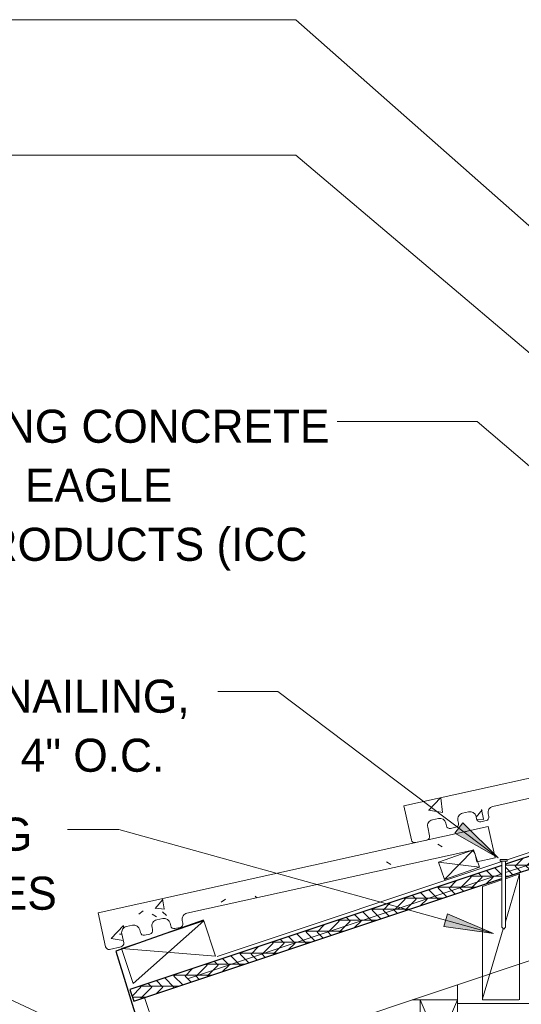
# Model space of a CAD drawing. Header units: inches. Extents: x 263 to 1352, y -57 to 386.
# Tile 15 of 23: x 786 to 807, y -18 to 21. Entities that reach past the tile are written whole.
import ezdxf

# ---------------------------------------------------------------- set-up
doc = ezdxf.new("R2010")
doc.units = ezdxf.units.IN
doc.header["$MEASUREMENT"] = 0
for name, color, linetype, lineweight in [('A-ANNO-TEXT', 2, 'Continuous', 9), ('A-DETL', 5, 'Continuous', 9), ('A-DETL-GENF', 3, 'Continuous', 9), ('A-DETL-LLIN', 3, 'Continuous', 9)]:
    doc.layers.add(name, color=color, linetype=linetype, lineweight=lineweight)
pattern_1 = [(341.565, (674.521, 3.257), (0.1404055, 0.42121526), []), (296.565, (674.521, 3.257), (0.42127508, -0.14042545), [0.628, -0.628]), (26.565, (674.521, 3.257), (0.42127508, -0.14042545), [0.628, -0.628])]
pattern_2 = [(50, (680.696, 0), (4.59071, -0.40187), [0.48, -5.28]), (355, (680.696, 0), (-0.88784, 4.8137), [0.384, -4.224]), (100.451, (681.079, -0.033), (3.70197, 4.41272), [0.408, -4.487]), (46.184, (680.696, 1.28), (6.83066, -1.05904), [0.72, -7.92]), (96.636, (681.265, 1.192), (5.98166, 6.234), [0.612, -6.731]), (351.184, (680.696, 1.28), (5.98208, 6.23382), [0.576, -6.336]), (21, (681.336, 0.96), (3.82029, -2.5771), [0.48, -5.28]), (326, (681.336, 0.96), (1.5572, 4.64059), [0.384, -4.224]), (71.451, (681.654, 0.745), (5.37715, 2.0647), [0.408, -4.487]), (37.5, (680.696, 0), (0.077972, 2.130786), [0.211, -3.962, 0.211, -4.077, -4.24]), (37.5, (680.696, 0), (0.077972, 2.130786), [-8.461, 0.211, -4.029]), (7.5, (680.696, 0), (1.683907, 2.52439), [0.211, -2.234, 0.211, -3.866, -1.616]), (7.5, (680.696, 0), (1.683907, 2.52439), [-6.522, 0.211, -1.405]), (327.5, (679.269, 0), (3.416527, -0.144297), [0.211, -1.389, 0.211, -4.781, -6.624]), (327.5, (679.269, 0), (3.416527, -0.144297), [-6.592, 0.211, -6.413]), (317.5, (678.629, 0), (3.732463, 0.640715), [0.211, -1.869, 0.211, -3.104, -4.704]), (317.5, (678.629, 0), (3.732463, 0.640715), [-5.395, 0.211, -4.493])]

# ---------------------------------------------------------------- blocks, each defined once
blk = doc.blocks.new('Plywood-Section_ CORE ICCF0')
at = {"layer": 'A-DETL-GENF'}
h = blk.add_hatch(dxfattribs=at)
h.set_pattern_fill('FP5_13', color=256, style=0, pattern_type=2)
h.set_pattern_definition(pattern_1)
h.paths.add_polyline_path([(0, 0.5), (0, 0), (15.658, 0), (15.824, 0.5)], flags=0)
h = blk.add_hatch(dxfattribs=at)
h.set_pattern_fill('FP5_13', color=256, style=0, pattern_type=2)
h.set_pattern_definition(pattern_1)
h.paths.add_polyline_path([(15.971, 0.5), (15.804, 0), (55.004, 0), (55.171, 0.5)], flags=0)
at = {"layer": 'A-DETL-GENF', "lineweight": 30}
for p, q in [((15.824, 0.5), (0, 0.5)), ((0, 0.5), (0, 0)), ((55.171, 0.5), (15.971, 0.5)), ((0, 0), (15.658, 0)), ((15.804, 0), (55.004, 0))]:
    blk.add_line(p, q, dxfattribs=at)
blk = doc.blocks.new('Dimension Lumbe_ CORE ICCF1')
at = {"layer": 'A-DETL-GENF'}
for p, q in [((1.5, 0), (0, -3.5)), ((0, 0), (1.5, -3.5)), ((0, -3.5), (0, 0)), ((0, 0), (1.5, 0)), ((1.5, 0), (1.5, -3.5)), ((1.5, -3.5), (0, -3.5))]:
    blk.add_line(p, q, dxfattribs=at)
blk = doc.blocks.new('Common Wood Nai_ CORE ICCF0')
at = {"layer": 'A-DETL-GENF'}
for p, q in [((0, 0.1405), (-0.066, 0.1405)), ((-0.066, 0.1405), (-0.066, -0.1405)), ((0, 0.0695), (0, 0.1405)), ((2.668, 0.0695), (0, 0.0695)), ((0, -0.0695), (0, 0.0695)), ((2.75, 0), (2.668, 0.0695)), ((2.668, -0.0695), (2.75, 0)), ((-0.066, -0.1405), (0, -0.1405)), ((0, -0.1405), (0, -0.0695)), ((0, -0.0695), (2.668, -0.0695))]:
    blk.add_line(p, q, dxfattribs=at)

msp = doc.modelspace()

# ---------------------------------------------------------------- hatches: boundary and pattern name
at = {"layer": 'A-ANNO-TEXT'}
for points in [[(804.17172853, -10.99792966), (803.85476956, -11.41847109), (805.6104137, -12.41197156)], [(803.55536952, -14.67284526), (803.41465017, -15.18030575), (805.41228238, -15.4610103)]]:
    msp.add_hatch(color=7, dxfattribs=at).paths.add_polyline_path(points, flags=0)
at = {"layer": 'A-DETL-GENF'}
h = msp.add_hatch(dxfattribs=at)
h.set_pattern_fill('FP5_10', style=0, pattern_type=2)
h.set_pattern_definition(pattern_2)
edge = h.paths.add_edge_path(flags=0)
edge.add_arc((802.23957227, -11.6602138), 0.13945383, 192.458784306, 282.458784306)
edge.add_line((802.26965766, -11.7963837), (802.73074143, -11.69451182))
edge.add_arc((802.70065604, -11.55834192), 0.13945383, 282.458784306, 372.458784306)
edge.add_line((802.83682594, -11.52825653), (802.75904269, -11.1762007))
edge.add_arc((803.00315556, -11.12226639), 0.25, 102.458784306, 192.458784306, ccw=False)
edge.add_line((802.94922124, -10.87815353), (803.19224914, -10.82445892))
edge.add_arc((803.24618345, -11.06857179), 0.25, 12.458784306, 102.458784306, ccw=False)
edge.add_line((803.49029631, -11.01463747), (803.51414524, -11.12258044))
edge.add_arc((803.65031514, -11.09249505), 0.13945383, 192.458784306, 282.458784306)
edge.add_line((803.68040052, -11.22866495), (803.89737143, -11.18072738))
edge.add_arc((803.86728604, -11.04455748), 0.13945383, 282.458784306, 372.458784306)
edge.add_line((804.00345593, -11.0144721), (803.97960701, -10.90652913))
edge.add_arc((804.22371987, -10.85259481), 0.25, 102.458784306, 192.458784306, ccw=False)
edge.add_line((804.16978555, -10.60848195), (804.41281345, -10.55478735))
edge.add_arc((804.46674776, -10.79890021), 0.25, 12.458784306, 102.458784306, ccw=False)
edge.add_line((804.71086063, -10.7449659), (804.73470955, -10.85290886))
edge.add_arc((804.87087945, -10.82282348), 0.13945383, 192.458784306, 282.458784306)
edge.add_line((804.90096484, -10.95899337), (805.11793574, -10.9110558))
edge.add_arc((805.08785035, -10.77488591), 0.13945383, 282.458784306, 372.458784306)
edge.add_line((805.22402025, -10.74480052), (805.20017132, -10.63685755))
edge.add_arc((805.44428418, -10.58292324), 0.25, 102.458784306, 192.458784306, ccw=False)
edge.add_line((805.39034987, -10.33881038), (816.80149513, -7.81763105))
edge.add_arc((816.84195605, -8.00076179), 0.18754721, 12.458784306, 102.458784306, ccw=False)
edge.add_line((817.02508679, -7.96030087), (817.0924945, -8.26539585))
edge.add_line((817.0924945, -8.26539585), (817.82483309, -8.10359291))
edge.add_line((817.82483309, -8.10359291), (817.54590785, -6.84114545))
edge.add_line((817.54590785, -6.84114545), (801.80062821, -10.31990877))
edge.add_line((801.80062821, -10.31990877), (802.10340238, -11.69029919))
h = msp.add_hatch(dxfattribs=at)
h.set_pattern_fill('FP5_10', style=0, pattern_type=2)
h.set_pattern_definition(pattern_2)
edge = h.paths.add_edge_path(flags=0)
edge.add_arc((789.89568832, -15.96850434), 0.13945383, 192.458784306, 282.458784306)
edge.add_line((789.92577371, -16.10467423), (790.38685748, -16.00280235))
edge.add_arc((790.35677209, -15.86663246), 0.13945383, 282.458784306, 372.458784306)
edge.add_line((790.49294198, -15.83654707), (790.41515874, -15.48449124))
edge.add_arc((790.6592716, -15.43055692), 0.25, 102.458784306, 192.458784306, ccw=False)
edge.add_line((790.60533729, -15.18644406), (790.84836518, -15.13274946))
edge.add_arc((790.9022995, -15.37686232), 0.25, 12.458784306, 102.458784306, ccw=False)
edge.add_line((791.14641236, -15.32292801), (791.17026129, -15.43087097))
edge.add_arc((791.30643118, -15.40078559), 0.13945383, 192.458784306, 282.458784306)
edge.add_line((791.33651657, -15.53695548), (791.55348747, -15.48901791))
edge.add_arc((791.52340209, -15.35284802), 0.13945383, 282.458784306, 372.458784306)
edge.add_line((791.65957198, -15.32276263), (791.63572305, -15.21481966))
edge.add_arc((791.87983592, -15.16088535), 0.25, 102.458784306, 192.458784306, ccw=False)
edge.add_line((791.8259016, -14.91677249), (792.0689295, -14.86307788))
edge.add_arc((792.12286381, -15.10719075), 0.25, 12.458784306, 102.458784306, ccw=False)
edge.add_line((792.36697667, -15.05325643), (792.3908256, -15.1611994))
edge.add_arc((792.5269955, -15.13111401), 0.13945383, 192.458784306, 282.458784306)
edge.add_line((792.55708088, -15.26728391), (792.77405179, -15.21934634))
edge.add_arc((792.7439664, -15.08317644), 0.13945383, 282.458784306, 372.458784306)
edge.add_line((792.88013629, -15.05309106), (792.85628737, -14.94514809))
edge.add_arc((793.10040023, -14.89121377), 0.25, 102.458784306, 192.458784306, ccw=False)
edge.add_line((793.04646591, -14.64710091), (804.45761118, -12.12592158))
edge.add_arc((804.4980721, -12.30905232), 0.18754721, 12.458784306, 102.458784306, ccw=False)
edge.add_line((804.68120284, -12.2685914), (804.74861055, -12.57368639))
edge.add_line((804.74861055, -12.57368639), (805.48094913, -12.41188344))
edge.add_line((805.48094913, -12.41188344), (805.20202389, -11.14943599))
edge.add_line((805.20202389, -11.14943599), (789.45674426, -14.6281993))
edge.add_line((789.45674426, -14.6281993), (789.75951843, -15.99858973))

# ---------------------------------------------------------------- linework, layer by layer
at = {"layer": 'A-ANNO-TEXT', "color": 7}
for p, q in [((797.4398464, 21.39579944), (776.96541643, 21.39579944)), ((827.95170535, -5.55228733), (797.4398464, 21.39579944)), ((787.41544174, 15.93744629), (785.87222792, 15.93744629)), ((797.4398464, 15.93744629), (787.41544174, 15.93744629)), ((823.98348779, -6.55231087), (797.4398464, 15.93744629)), ((799.4014847, 5.18445883), (799.10942858, 5.18445883)), ((804.75836181, 5.18445883), (799.4014847, 5.18445883)), ((817.01117178, -5.30642719), (804.75836181, 5.18445883)), ((796.71226695, -5.70550421), (794.29442858, -5.70550421)), ((805.6104137, -12.41197156), (796.71226695, -5.70550421)), ((804.17172853, -10.99792966), (803.85476956, -11.41847109)), ((805.6104137, -12.41197156), (804.17172853, -10.99792966)), ((789.15048559, -11.27112011), (788.21942858, -11.27112011)), ((790.30274918, -11.27112011), (789.15048559, -11.27112011)), ((805.41228238, -15.4610103), (790.30274918, -11.27112011)), ((803.85476956, -11.41847109), (805.6104137, -12.41197156)), ((803.55536952, -14.67284526), (803.41465017, -15.18030575)), ((805.41228238, -15.4610103), (803.55536952, -14.67284526)), ((803.41465017, -15.18030575), (805.41228238, -15.4610103)), ((791.50317633, -20.71659084), (781.38995709, -16.04075028))]:
    msp.add_line(p, q, dxfattribs=at)
at = {"layer": 'A-DETL'}
for p, q in [((805.96628666, -12.49724463), (843.08378572, -0.12474495)), ((817.54590785, -6.84114545), (801.80062821, -10.31990877)), ((805.39034987, -10.33881038), (816.80149513, -7.81763105)), ((801.80062821, -10.31990877), (802.10340238, -11.69029919)), ((804.16978555, -10.60848195), (804.41281345, -10.55478735)), ((805.22402025, -10.74480052), (805.20017132, -10.63685755)), ((802.94922124, -10.87815353), (803.19224914, -10.82445892)), ((803.49029631, -11.01463747), (803.51414524, -11.12258044)), ((804.00345593, -11.0144721), (803.97960701, -10.90652913)), ((804.71086063, -10.7449659), (804.73470955, -10.85290886)), ((804.90096484, -10.95899337), (805.11793574, -10.9110558)), ((805.20202389, -11.14943599), (789.45674426, -14.6281993)), ((802.83682594, -11.52825653), (802.75904269, -11.1762007)), ((803.68040052, -11.22866495), (803.89737143, -11.18072738)), ((805.48094913, -12.41188344), (805.20202389, -11.14943599)), ((802.26965766, -11.7963837), (802.73074143, -11.69451182)), ((793.04646591, -14.64710091), (804.45761118, -12.12592158)), ((804.68120284, -12.2685914), (804.74861055, -12.57368639)), ((794.2705607, -16.39581995), (805.75628666, -12.56724463)), ((804.74861055, -12.57368639), (805.48094913, -12.41188344)), ((805.89528666, -13.25564249), (806.46760283, -13.06487043)), ((806.46760283, -13.06487043), (805.89528666, -14.98877805)), ((806.46760283, -13.06487043), (806.46760283, -18.13854555)), ((804.96760283, -13.56487043), (805.75628666, -13.30197582)), ((804.96760283, -18.13854555), (804.96760283, -13.56487043)), ((789.45674426, -14.6281993), (789.75951843, -15.99858973)), ((790.40438439, -16.06560216), (793.72477594, -14.95880498)), ((790.87872604, -17.4886271), (793.72477594, -14.95880498)), ((791.8259016, -14.91677249), (792.0689295, -14.86307788)), ((792.36697667, -15.05325643), (792.3908256, -15.1611994)), ((792.88013629, -15.05309106), (792.85628737, -14.94514809)), ((793.72477594, -14.95880498), (794.19911758, -16.38182992)), ((790.49294198, -15.83654707), (790.41515874, -15.48449124)), ((790.60533729, -15.18644406), (790.84836518, -15.13274946)), ((791.14641236, -15.32292801), (791.17026129, -15.43087097)), ((791.33651657, -15.53695548), (791.55348747, -15.48901791)), ((791.65957198, -15.32276263), (791.63572305, -15.21481966)), ((792.55708088, -15.26728391), (792.77405179, -15.21934634)), ((805.8092353, -15.27804974), (804.96760283, -18.10729555)), ((789.92577371, -16.10467423), (790.38685748, -16.00280235)), ((790.87872604, -17.4886271), (790.40438439, -16.06560216)), ((790.40438439, -16.06560216), (794.19911758, -16.38182992)), ((806.43635283, -18.13854555), (804.96760283, -18.13854555))]:
    msp.add_line(p, q, dxfattribs=at)
at = {"layer": 'A-DETL', "lineweight": 30}
for p, q in [((793.71552967, -14.9221003), (790.18047001, -16.17344086)), ((790.18047001, -16.17344086), (791.13059544, -19.28145657))]:
    msp.add_line(p, q, dxfattribs=at)
at = {"layer": 'A-DETL'}
for centre, radius, start, end in [((804.22371987, -10.85259481), 0.25, 102.458784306, 192.458784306), ((804.46674776, -10.79890021), 0.25, 12.458784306, 102.458784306), ((805.44428418, -10.58292324), 0.25, 102.458784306, 192.458784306), ((803.00315556, -11.12226639), 0.25, 102.458784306, 192.458784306), ((803.24618345, -11.06857179), 0.25, 12.458784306, 102.458784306), ((803.86728604, -11.04455748), 0.13945383, 282.458784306, 12.458784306), ((804.87087945, -10.82282348), 0.13945383, 192.458784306, 282.458784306), ((805.08785035, -10.77488591), 0.13945383, 282.458784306, 12.458784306), ((803.65031514, -11.09249505), 0.13945383, 192.458784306, 282.458784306), ((802.23957227, -11.6602138), 0.13945383, 192.458784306, 282.458784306), ((802.70065604, -11.55834192), 0.13945383, 282.458784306, 12.458784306), ((804.4980721, -12.30905232), 0.18754721, 12.458784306, 102.458784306), ((793.10040023, -14.89121377), 0.25, 102.458784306, 192.458784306), ((791.87983592, -15.16088535), 0.25, 102.458784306, 192.458784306), ((792.12286381, -15.10719075), 0.25, 12.458784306, 102.458784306), ((792.7439664, -15.08317644), 0.13945383, 282.458784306, 12.458784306), ((790.6592716, -15.43055692), 0.25, 102.458784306, 192.458784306), ((790.9022995, -15.37686232), 0.25, 12.458784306, 102.458784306), ((791.30643118, -15.40078559), 0.13945383, 192.458784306, 282.458784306), ((791.52340209, -15.35284802), 0.13945383, 282.458784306, 12.458784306), ((792.5269955, -15.13111401), 0.13945383, 192.458784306, 282.458784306), ((790.35677209, -15.86663246), 0.13945383, 282.458784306, 12.458784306), ((789.89568832, -15.96850434), 0.13945383, 192.458784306, 282.458784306)]:
    msp.add_arc(centre, radius, start, end, dxfattribs=at)
at = {"layer": 'A-DETL-LLIN'}
for p, q in [((843.08378572, -0.61398682), (805.89528666, -13.01015318)), ((833.48506504, -4.00276294), (805.89528666, -13.19935573)), ((843.08378572, -4.49251332), (792.44564384, -21.37189394)), ((801.80062821, -10.31990877), (817.54590785, -6.84114545)), ((805.39034987, -10.33881038), (816.80149513, -7.81763105)), ((801.80062821, -10.31990877), (802.10340238, -11.69029919)), ((804.16978555, -10.60848195), (804.41281345, -10.55478735)), ((805.22402025, -10.74480052), (805.20017132, -10.63685755)), ((802.94922124, -10.87815353), (803.19224914, -10.82445892)), ((803.51414524, -11.12258044), (803.49029631, -11.01463747)), ((804.00345593, -11.0144721), (803.97960701, -10.90652913)), ((804.73470955, -10.85290886), (804.71086063, -10.7449659)), ((804.90096484, -10.95899337), (805.11793574, -10.9110558)), ((789.45674426, -14.6281993), (805.20202389, -11.14943599)), ((802.83682594, -11.52825653), (802.75904269, -11.1762007)), ((803.68040052, -11.22866495), (803.89737143, -11.18072738)), ((805.48094913, -12.41188344), (805.20202389, -11.14943599)), ((802.26965766, -11.7963837), (802.73074143, -11.69451182)), ((793.04646591, -14.64710091), (804.45761118, -12.12592158)), ((803.19077764, -12.58519448), (804.6048015, -12.08465826)), ((804.6048015, -12.08465826), (803.19077764, -12.58519448)), ((803.19077764, -12.58519448), (804.6048015, -12.08465826)), ((804.6048015, -12.08465826), (803.44104575, -13.29220641)), ((804.6048015, -12.08465826), (804.85506961, -12.79167019)), ((804.85506961, -12.79167019), (804.6048015, -12.08465826)), ((804.6048015, -12.08465826), (804.85506961, -12.79167019)), ((804.68120284, -12.2685914), (804.74861055, -12.57368639)), ((803.44104575, -13.29220641), (803.19077764, -12.58519448)), ((803.19077764, -12.58519448), (803.44104575, -13.29220641)), ((803.44104575, -13.29220641), (803.19077764, -12.58519448)), ((803.19077764, -12.58519448), (804.85506961, -12.79167019)), ((804.74861055, -12.57368639), (805.48094913, -12.41188344)), ((805.75628666, -13.05648651), (793.10223987, -17.2745021)), ((804.85506961, -12.79167019), (803.44104575, -13.29220641)), ((803.44104575, -13.29220641), (804.85506961, -12.79167019)), ((804.85506961, -12.79167019), (803.44104575, -13.29220641)), ((805.75628666, -13.24568907), (793.02840535, -17.48831617)), ((789.45674426, -14.6281993), (789.75951843, -15.99858973)), ((791.8259016, -14.91677249), (792.0689295, -14.86307788)), ((792.3908256, -15.1611994), (792.36697667, -15.05325643)), ((792.88013629, -15.05309106), (792.85628737, -14.94514809)), ((790.49294198, -15.83654707), (790.41515874, -15.48449124)), ((790.60533729, -15.18644406), (790.84836518, -15.13274946)), ((791.17026129, -15.43087097), (791.14641236, -15.32292801)), ((791.33651657, -15.53695548), (791.55348747, -15.48901791)), ((791.65957198, -15.32276263), (791.63572305, -15.21481966)), ((792.55708088, -15.26728391), (792.77405179, -15.21934634)), ((789.92577371, -16.10467423), (790.38685748, -16.00280235)), ((803.95885308, -18.29091534), (803.95885308, -17.53415753)), ((792.44564384, -21.37189394), (791.33884665, -18.0515024)), ((802.45885308, -18.14155582), (802.1366582, -18.14155582)), ((803.95885308, -18.29091534), (843.08378572, -18.29091534))]:
    msp.add_line(p, q, dxfattribs=at)
for centre, radius, start, end in [((804.22371987, -10.85259481), 0.25, 102.458784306, 192.458784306), ((804.46674776, -10.79890021), 0.25, 12.458784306, 102.458784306), ((805.44428418, -10.58292324), 0.25, 102.458784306, 192.458784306), ((803.00315556, -11.12226639), 0.25, 102.458784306, 192.458784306), ((803.24618345, -11.06857179), 0.25, 12.458784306, 102.458784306), ((803.86728604, -11.04455748), 0.13945383, 282.458784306, 12.458784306), ((804.87087945, -10.82282348), 0.13945383, 192.458784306, 282.458784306), ((805.08785035, -10.77488591), 0.13945383, 282.458784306, 12.458784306), ((803.65031514, -11.09249505), 0.13945383, 192.458784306, 282.458784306), ((802.23957227, -11.6602138), 0.13945383, 192.458784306, 282.458784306), ((802.70065604, -11.55834192), 0.13945383, 282.458784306, 12.458784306), ((804.4980721, -12.30905232), 0.18754721, 12.458784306, 102.458784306), ((793.10040023, -14.89121377), 0.25, 102.458784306, 192.458784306), ((791.87983592, -15.16088535), 0.25, 102.458784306, 192.458784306), ((792.12286381, -15.10719075), 0.25, 12.458784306, 102.458784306), ((792.7439664, -15.08317644), 0.13945383, 282.458784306, 12.458784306), ((790.6592716, -15.43055692), 0.25, 102.458784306, 192.458784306), ((790.9022995, -15.37686232), 0.25, 12.458784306, 102.458784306), ((791.30643118, -15.40078559), 0.13945383, 192.458784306, 282.458784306), ((791.52340209, -15.35284802), 0.13945383, 282.458784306, 12.458784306), ((792.5269955, -15.13111401), 0.13945383, 192.458784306, 282.458784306), ((790.35677209, -15.86663246), 0.13945383, 282.458784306, 12.458784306), ((789.89568832, -15.96850434), 0.13945383, 192.458784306, 282.458784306)]:
    msp.add_arc(centre, radius, start, end, dxfattribs=at)

# ---------------------------------------------------------------- block references
at = {"layer": 'A-DETL-GENF'}
for name, p, rotation in [('Plywood-Section_ CORE ICCF0', (790.90196242, -18.19713048), 18.43494882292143), ('Common Wood Nai_ CORE ICCF0', (805.82578666, -12.54757797), 270.0000000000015), ('Dimension Lumbe_ CORE ICCF1', (803.95885308, -21.64155582), 180)]:
    msp.add_blockref(name, p, dxfattribs=dict(at, rotation=rotation))

# ---------------------------------------------------------------- texts
at = {"layer": 'A-ANNO-TEXT', "color": 7, "char_height": 1.3341121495, "attachment_point": 1, "line_spacing_factor": 1.070803}
for s, insert, width in [('\\fStylus BT|b0|i0|c0|p34|;INTERLOCKING CONCRETE\\PROOF TILES, EAGLE\\PROOFING PRODUCTS (ICC\\PESR-1900)', (774.90942858, 5.66380908), 27.63), ('\\fStylus BT|b0|i0|c0|p34|;BOUNDARY NAILING,\\P10d NAILS @ 4" O.C.', (774.90942858, -5.22615397), 23.022), ('\\fStylus BT|b0|i0|c0|p34|;2X BLOCKING\\PBTW TRUSSES', (774.90942858, -10.79176986), 15.354)]:
    msp.add_mtext(s, dxfattribs=dict(at, insert=insert, width=width))

doc.saveas('drawing.dxf')
